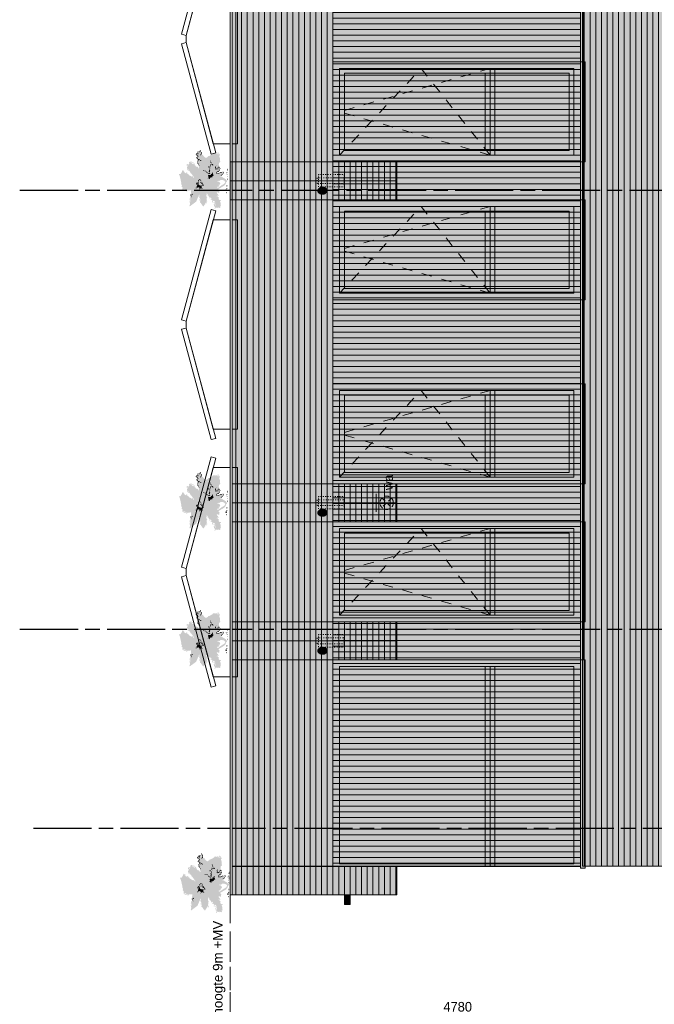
# Model space of a CAD drawing. Header units: millimetres. Extents: x -39200 to 51213, y -35420 to 51000.
# Tile 14 of 178: x -25791 to -19125, y -15701 to -5357. Entities that reach past the tile are written whole.
import ezdxf

# ---------------------------------------------------------------- set-up
doc = ezdxf.new("R2010")
doc.units = ezdxf.units.MM
doc.header["$LTSCALE"] = 100
doc.header["$PDMODE"] = 1
doc.header["$PDSIZE"] = -2
for name, pattern in [('[LS] ISO-08 Long Dashed Short Dashed', [9.144, 6.096, -0.762, 1.524, -0.762]), ('[LS] Type-1', [2.12, 1.06, -1.06]), ('[LS] Type-2', [3.52999, 2.469998, -1.059993]), ('HIDDEN2', [0.25, 0.1, -0.15]), ('Line Type-32', [0.777014, 0.448028, -0.328986])]:
    doc.linetypes.add(name, pattern=pattern)
doc.layers.get('0').update_dxf_attribs({"lineweight": 5})
for name, color, linetype, lineweight in [('- 70.1_installatie_verlichtingspunt', 7, 'Continuous', 5), ('5', 7, 'Continuous', 18), ('Dimension', 7, 'Continuous', 9), ('Geen', 7, 'Continuous', 9), ('none', 7, 'Continuous', 13)]:
    doc.layers.add(name, color=color, linetype=linetype, lineweight=lineweight)
doc.styles.add('Arial', font='Arial.ttf')
doc.styles.add('Century Gothic', font='Century-Gothic_9791.ttf')
doc.dimstyles.new('Arch_PUUUR', dxfattribs={"dimtxt": 101.056134, "dimasz": 70.693359, "dimexe": 100, "dimexo": 159, "dimgap": 100, "dimtad": 1, "dimdec": 4, "dimtxsty": 'Century Gothic', "dimblk": 'VW_SLASH', "dimblk1": 'VW_SLASH', "dimblk2": 'VW_SLASH', "dimcen": 0, "dimdle": 100, "dimazin": 0, "dimtfac": 0.8, "dimtdec": 4, "dimtix": 1, "dimtmove": 0, "dimatfit": 0, "dimldrblk": 'VW_SLASH-1', "dimfxl": 1, "dimfrac": 2, "dimtolj": 1, "dimarcsym": 0})
pattern_1 = [(90, (0, 0), (-60, -6e-14), [])]
pattern_2 = [(0, (0, 0), (4e-15, -60), [])]

# ---------------------------------------------------------------- blocks, each defined once
blk = doc.blocks.new('Groep-62')
at = {"layer": 'Geen', "color": 5, "linetype": '[LS] ISO-08 Long Dashed Short Dashed', "lineweight": 25, "true_color": 0x0000ff, "transparency": 33554687}
for p, q in [((-13291, -7150), (-25791, -7150)), ((-13291, -11765), (-25791, -11765)), ((-25647, -13852), (-13147, -13852))]:
    blk.add_line(p, q, dxfattribs=at)
blk = doc.blocks.new('Groep-6')
at = {"layer": '5', "color": 8, "lineweight": 5, "true_color": 0x777777, "transparency": 33554687}
blk.add_line((-37, 462), (37, 462), dxfattribs=at)
at = {"layer": '5', "color": 8, "lineweight": 5, "true_color": 0x777777, "transparency": 33554687, "flags": 128}
for points in [[(-1209, 199), (-50, 510), (-37, 462), (-1196, 151)], [(-37, 462), (37, 462), (1100, 177), (1100, -76), (-1100, -76), (-1100, 177)], [(1196, 151), (37, 462), (50, 510), (1209, 199)]]:
    blk.add_lwpolyline(points, close=True, dxfattribs=at)
blk = doc.blocks.new('pv paneel opzet')
at = {"layer": '5', "color": 8, "true_color": 0x777777, "transparency": 33554687}
blk.add_blockref('Groep-6', (0, 0), dxfattribs=at)
blk = doc.blocks.new('Groep-63')
at = {"layer": '5', "color": 7, "transparency": 33554687, "rotation": 90}
for p in [(-23580, -5560), (-23580, -8560), (-23580, -11160)]:
    blk.add_blockref('pv paneel opzet', p, dxfattribs=at)
blk = doc.blocks.new('Groep-70')
at = {"layer": 'Geen', "color": 5, "linetype": '[LS] Type-2', "lineweight": 5, "true_color": 0x0000ff, "transparency": 33554687}
blk.add_line((-23580, -18378), (-23580, 18847), dxfattribs=at)
blk = doc.blocks.new('VW_SLASH')
at = {"color": 0, "linetype": 'ByBlock', "lineweight": -2, "transparency": 16777216}
blk.add_line((1.41, 0), (-1, 0), dxfattribs=at)
at = {"color": 0, "linetype": 'Continuous', "lineweight": 20, "transparency": 16777216, "flags": 128}
blk.add_lwpolyline([(0.5, 0.5), (-0.5, -0.5)], dxfattribs=at)
blk = doc.blocks.new('*D85')
at = {"layer": 'Defpoints', "color": 0, "transparency": 33554687}
for p in [(-23580, -15864), (-23580, -16919), (-18800, -16943)]:
    blk.add_point(p, dxfattribs=at)
at = {"layer": 'Dimension', "color": 0, "linetype": 'Continuous', "lineweight": -2, "transparency": 33554687}
blk.add_line((-18871, -15864), (-23509, -15864), dxfattribs=at)
at = {"layer": 'Dimension', "color": 0, "lineweight": -2, "xscale": 70.693359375, "yscale": 70.693359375, "zscale": 70.693359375, "rotation": 180}
blk.add_blockref('VW_SLASH', (-23580, -15864), dxfattribs=at)
at = {"layer": 'Dimension', "color": 0, "lineweight": -2, "xscale": 70.693359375, "yscale": 70.693359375, "zscale": 70.693359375}
blk.add_blockref('VW_SLASH', (-18800, -15864), dxfattribs=at)
at = {"layer": 'Dimension', "color": 0, "lineweight": 5, "transparency": 33554687, "insert": (-21190, -15728), "char_height": 101.1, "attachment_point": 5, "style": 'Century Gothic'}
blk.add_mtext('\\A1;4780', dxfattribs=at)
blk = doc.blocks.new('VW_SLASH-1')
at = {"color": 0, "linetype": 'ByBlock', "lineweight": -2, "transparency": 16777216}
blk.add_line((1.41, 0), (-1, 0), dxfattribs=at)
at = {"color": 0, "linetype": 'Continuous', "lineweight": 20, "transparency": 16777216, "flags": 128}
blk.add_lwpolyline([(0.75, 0.75), (-0.75, -0.75)], dxfattribs=at)
blk = doc.blocks.new('raam aanz 1')
at = {"layer": '5', "linetype": 'Continuous', "lineweight": 0, "true_color": 0x403d35, "transparency": 33554585}
for points in [[(525, 1380), (-525, 1380), (-525, 1160), (455, 1160), (455, 1230), (525, 1230)], [(-305, -1150), (-305, 1160), (-525, 1160), (-525, -1220), (-385, -1220), (-385, -1150)], [(-305, -345), (405, -345), (405, -333), (455, -333), (455, -320), (-305, -320)]]:
    blk.add_hatch(color=250, dxfattribs=at).paths.add_polyline_path(points)
at = {"layer": '5', "linetype": 'Continuous', "lineweight": 0, "true_color": 0x7f7b66, "transparency": 33554687}
blk.add_hatch(color=8, dxfattribs=at).paths.add_polyline_path([(-525, -1220), (525, -1220), (525, -1270), (-525, -1270)])
at = {"layer": 'Geen', "linetype": 'Continuous', "lineweight": 0, "true_color": 0x4c4a3d, "transparency": 33554687}
blk.add_hatch(color=59, dxfattribs=at).paths.add_polyline_path([(-525, 1380), (525, 1380), (525, -1220), (-525, -1220)])
at = {"layer": 'Geen', "linetype": 'Continuous', "lineweight": 0, "true_color": 0x9faa9f, "transparency": 33554687}
blk.add_hatch(color=253, dxfattribs=at).paths.add_polyline_path([(-405, 1260), (405, 1260), (405, -1100), (-405, -1100)])
at = {"layer": 'Geen', "linetype": 'Continuous', "lineweight": 0, "true_color": 0x726e5b, "transparency": 33554687}
for points in [[(455, -320), (-455, -320), (-455, -270), (455, -270)], [(405, -270), (-405, -270), (-405, -220), (405, -220)]]:
    blk.add_hatch(color=251, dxfattribs=at).paths.add_polyline_path(points)
at = {"color": 59, "linetype": '[LS] Type-1', "lineweight": 5, "true_color": 0x4c4a3d, "transparency": 33554687, "flags": 128}
for points in [[(-455, -270), (0, 1310), (455, -270)], [(455, -270), (-455, 455), (455, 1310)]]:
    blk.add_lwpolyline(points, dxfattribs=at)
at = {"layer": '5', "color": 250, "lineweight": 5, "true_color": 0x191917, "transparency": 33554687, "flags": 128}
blk.add_lwpolyline([(-525, -1220), (525, -1220), (525, -1270), (-525, -1270)], close=True, dxfattribs=at)
at = {"layer": 'Geen', "color": 7, "linetype": 'Continuous', "lineweight": 9, "transparency": 33554687, "flags": 128}
for points in [[(-525, 1380), (525, 1380), (525, -1220), (-525, -1220)], [(455, -320), (-455, -320), (-455, -270), (455, -270)], [(405, -270), (-405, -270), (-405, -220), (405, -220)]]:
    blk.add_lwpolyline(points, close=True, dxfattribs=at)
at = {"layer": 'Geen', "color": 250, "linetype": 'Continuous', "lineweight": 9, "true_color": 0x191917, "transparency": 33554687, "flags": 128}
blk.add_lwpolyline([(-455, 1310), (455, 1310), (455, -1150), (-455, -1150)], close=True, dxfattribs=at)
at = {"layer": 'Geen', "color": 59, "linetype": 'Continuous', "lineweight": 9, "true_color": 0x56483a, "transparency": 33554687, "flags": 128}
blk.add_lwpolyline([(-405, 1260), (405, 1260), (405, -1100), (-405, -1100)], close=True, dxfattribs=at)
blk = doc.blocks.new('Groep-72')
at = {"layer": 'Geen', "linetype": 'Continuous', "lineweight": 0, "true_color": 0x726e5b, "transparency": 33554687}
for points in [[(-20900, -14252), (-20900, -12153), (-20850, -12153), (-20850, -14252)], [(-20850, -14252), (-20850, -12153), (-20800, -12153), (-20800, -14252)]]:
    blk.add_hatch(color=251, dxfattribs=at).paths.add_polyline_path(points)
at = {"layer": 'Geen', "color": 7, "linetype": 'Continuous', "lineweight": 9, "transparency": 33554687, "flags": 128}
for points in [[(-20900, -14252), (-20900, -12153), (-20850, -12153), (-20850, -14252)], [(-20850, -14252), (-20850, -12153), (-20800, -12153), (-20800, -14252)]]:
    blk.add_lwpolyline(points, close=True, dxfattribs=at)
blk = doc.blocks.new('Groep-73')
at = {"linetype": 'Continuous', "lineweight": 0, "true_color": 0x403d35, "transparency": 33554585}
blk.add_hatch(color=250, dxfattribs=at).paths.add_polyline_path([(-19970, -12303), (-20800, -12303), (-20800, -12243), (-20850, -12243), (-20850, -12303), (-22500, -12303), (-22500, -12083), (-19900, -12083), (-19900, -12223), (-19970, -12223)])
at = {"layer": '5', "linetype": 'Continuous', "lineweight": 0, "true_color": 0x7f7b66, "transparency": 33554687}
blk.add_hatch(color=8, dxfattribs=at).paths.add_polyline_path([(-19900, -14272), (-19900, -12083), (-19850, -12083), (-19850, -14272)])
at = {"layer": '5', "linetype": 'Continuous', "lineweight": 0, "true_color": 0x403d35, "transparency": 33554585}
for points in [[(-22500, -14252), (-22500, -12303), (-22280, -12303), (-22280, -14252), (-22350, -14252), (-22350, -14252)], [(-20800, -14252), (-20800, -12303), (-20775, -12303), (-20775, -14252), (-20783, -14252), (-20783, -14252)]]:
    blk.add_hatch(color=250, dxfattribs=at).paths.add_polyline_path(points)
at = {"layer": 'Geen', "linetype": 'Continuous', "lineweight": 0, "true_color": 0x4c4a3d, "transparency": 33554687}
blk.add_hatch(color=59, dxfattribs=at).paths.add_polyline_path([(-22500, -12083), (-22500, -14252), (-19900, -14252), (-19900, -12083)])
at = {"layer": 'Geen', "linetype": 'Continuous', "lineweight": 5, "transparency": 33554687}
h = blk.add_hatch(color=256, dxfattribs=at)
h.set_gradient(color1=(158, 170, 158), rotation=270)
h.paths.add_polyline_path([(-19970, -14227), (-19970, -12153), (-22430, -12153), (-22430, -14227)])
at = {"layer": '5', "color": 59, "lineweight": 5, "true_color": 0x4c4a3d, "transparency": 33554687, "flags": 128}
blk.add_lwpolyline([(-19900, -14272), (-19900, -12083), (-19850, -12083), (-19850, -14272)], close=True, dxfattribs=at)
at = {"layer": 'Geen', "color": 7, "linetype": 'Continuous', "lineweight": 9, "transparency": 33554687, "flags": 128}
blk.add_lwpolyline([(-22500, -12083), (-22500, -14252), (-19900, -14252), (-19900, -12083)], close=True, dxfattribs=at)
at = {"layer": 'Geen', "color": 59, "linetype": 'Continuous', "lineweight": 9, "true_color": 0x56483a, "transparency": 33554687, "flags": 128}
blk.add_lwpolyline([(-19970, -14227), (-19970, -12153), (-22430, -12153), (-22430, -14227)], close=True, dxfattribs=at)
at = {"layer": '5', "color": 7, "transparency": 33554687}
blk.add_blockref('Groep-72', (0, 0), dxfattribs=at)
blk = doc.blocks.new('Groep-74')
at = {"color": 7, "transparency": 33554687}
blk.add_blockref('Groep-73', (0, 0), dxfattribs=at)
blk = doc.blocks.new('Groep-67')
at = {"layer": 'Geen', "linetype": 'Continuous', "lineweight": 0, "transparency": 33554687}
for points in [[(-33, 1902), (-43, 1926), (-53, 1926), (0, 2011), (-22, 2032), (-64, 2032), (-96, 2014), (-144, 2042), (-43, 2074), (-43, 2095), (-85, 2116), (-91, 2141), (-96, 2182), (-136, 2180), (-233, 2201), (-233, 2190), (-276, 2201), (-276, 2222), (-249, 2240), (-254, 2276), (-297, 2265), (-297, 2286), (-360, 2307), (-360, 2187), (-350, 2139), (-413, 2138), (-444, 2106), (-466, 2138), (-455, 2159), (-487, 2159), (-557, 2141), (-529, 2116), (-519, 2060), (-472, 2052), (-424, 2053), (-424, 2018), (-382, 1968), (-406, 1968), (-450, 1947), (-424, 1905), (-367, 1902), (-360, 1847), (-318, 1841), (-318, 1820), (-269, 1840), (-294, 1786), (-221, 1693), (-254, 1672), (-254, 1636), (-219, 1630), (-189, 1601), (-191, 1566), (-174, 1555), (-191, 1545), (-227, 1545), (-264, 1609), (-297, 1603), (-297, 1566), (-316, 1533), (-351, 1550), (-360, 1578), (-381, 1615), (-345, 1608), (-403, 1672), (-403, 1727), (-424, 1757), (-477, 1757), (-487, 1688), (-498, 1693), (-529, 1672), (-562, 1676), (-572, 1714), (-543, 1736), (-570, 1766), (-582, 1788), (-516, 1819), (-536, 1868), (-585, 1911), (-635, 1905), (-635, 1926), (-711, 1915), (-740, 1851), (-762, 1889), (-762, 1926), (-835, 1926), (-850, 1895), (-857, 1854), (-841, 1789), (-826, 1748), (-808, 1720), (-856, 1747), (-882, 1798), (-908, 1832), (-939, 1800), (-967, 1766), (-953, 1729), (-957, 1682), (-920, 1668), (-932, 1630), (-845, 1538), (-826, 1577), (-805, 1524), (-762, 1513), (-723, 1491), (-682, 1499), (-679, 1471), (-709, 1444), (-720, 1460), (-720, 1422), (-678, 1376), (-635, 1397), (-635, 1357), (-657, 1333), (-693, 1354), (-711, 1354), (-720, 1255), (-741, 1291), (-738, 1225), (-722, 1198), (-676, 1206), (-692, 1331), (-667, 1323), (-657, 1312), (-614, 1312), (-605, 1372), (-559, 1391), (-580, 1413), (-688, 1418), (-679, 1454), (-615, 1486), (-646, 1503), (-680, 1503), (-680, 1539), (-756, 1531), (-789, 1551), (-811, 1579), (-770, 1593), (-783, 1611), (-845, 1608), (-854, 1586), (-881, 1608), (-914, 1639), (-900, 1652), (-889, 1679), (-921, 1690), (-939, 1737), (-910, 1757), (-916, 1783), (-880, 1742), (-896, 1712), (-855, 1725), (-849, 1725), (-806, 1697), (-770, 1693), (-791, 1732), (-818, 1782), (-815, 1797), (-826, 1845), (-826, 1884), (-784, 1884), (-766, 1843), (-693, 1837), (-709, 1883), (-678, 1905), (-619, 1877), (-573, 1879), (-551, 1862), (-572, 1820), (-662, 1807), (-635, 1749), (-607, 1773), (-582, 1746), (-614, 1703), (-572, 1693), (-579, 1649), (-502, 1644), (-496, 1673), (-456, 1672), (-458, 1715), (-434, 1704), (-416, 1660), (-417, 1650), (-491, 1614), (-422, 1601), (-395, 1630), (-422, 1578), (-399, 1561), (-378, 1499), (-339, 1524), (-338, 1503), (-290, 1531), (-286, 1566), (-260, 1540), (-213, 1514), (-170, 1534), (-113, 1591), (-148, 1579), (-180, 1619), (-150, 1650), (-240, 1661), (-213, 1680), (-176, 1704), (-227, 1735), (-260, 1779), (-233, 1841), (-277, 1878), (-318, 1841), (-339, 1884), (-314, 1896), (-371, 1926), (-359, 1934), (-425, 1936), (-392, 1947), (-246, 1975), (-331, 1989), (-392, 2005), (-407, 2080), (-440, 2080), (-474, 2074), (-495, 2118), (-445, 2095), (-408, 2110), (-361, 2083), (-372, 2119), (-330, 2116), (-309, 2136), (-339, 2195), (-321, 2273), (-297, 2243), (-276, 2243), (-286, 2211), (-275, 2169), (-298, 2103), (-222, 2124), (-246, 2173), (-212, 2180), (-149, 2118), (-149, 2159), (-117, 2148), (-127, 2095), (-96, 2085), (-120, 2074), (-227, 2056), (-170, 2053), (-168, 1977), (-133, 2001), (-75, 1991), (-43, 2011), (-32, 2000), (-95, 1935), (-82, 1894)], [(550, 1672), (509, 1671), (489, 1705), (449, 1696), (402, 1714), (402, 1693), (381, 1693), (381, 1712), (359, 1707), (338, 1608), (297, 1615), (327, 1666), (338, 1705), (381, 1740), (351, 1757), (392, 1779), (321, 1794), (317, 1841), (307, 1841), (359, 1862), (370, 1894), (359, 1905), (322, 1899), (309, 1929), (359, 1947), (430, 1929), (450, 1947), (402, 1989), (393, 2037), (412, 2032), (412, 2053), (402, 2053), (402, 2074), (358, 2086), (359, 2106), (296, 2065), (296, 2034), (275, 1989), (258, 2000), (275, 2021), (250, 2077), (233, 2095), (233, 2148), (190, 2116), (160, 2116), (131, 2159), (112, 2165), (123, 2141), (92, 2093), (127, 2074), (105, 2053), (84, 2053), (127, 2011), (107, 1952), (84, 1947), (84, 1906), (148, 1905), (153, 1770), (63, 1778), (63, 1799), (26, 1790), (21, 1767), (0, 1778), (0, 1799), (-21, 1812), (-22, 1841), (-43, 1852), (-43, 1884), (-26, 1884), (-22, 1866), (0, 1862), (0, 1831), (22, 1815), (42, 1862), (79, 1806), (127, 1799), (127, 1857), (96, 1856), (55, 1936), (63, 1955), (78, 1956), (105, 2000), (76, 2023), (56, 2059), (63, 2110), (105, 2138), (84, 2201), (136, 2184), (156, 2160), (173, 2141), (202, 2158), (204, 2182), (252, 2169), (254, 2116), (275, 2095), (307, 2099), (317, 2140), (391, 2138), (384, 2099), (418, 2095), (423, 2063), (448, 2061), (423, 2011), (475, 1935), (465, 1894), (421, 1910), (349, 1926), (381, 1905), (381, 1873), (334, 1832), (349, 1803), (402, 1799), (423, 1778), (402, 1757), (409, 1723), (460, 1725), (508, 1704)], [(-1440, 1418), (-1440, 1312), (-1524, 1291), (-1524, 1270), (-1429, 1238), (-1419, 1218), (-1310, 1215), (-1285, 1267), (-1270, 1270), (-1270, 1238), (-1249, 1249), (-1270, 1291), (-1302, 1280), (-1345, 1252), (-1387, 1249), (-1466, 1278), (-1493, 1291), (-1376, 1294), (-1419, 1312), (-1419, 1418)], [(-1016, 1312), (-986, 1222), (-1025, 1227), (-1044, 1293), (-1071, 1311), (-1080, 1362), (-1091, 1397), (-1133, 1397), (-1154, 1439), (-1175, 1430), (-1166, 1405), (-1199, 1366), (-1283, 1397), (-1270, 1428), (-1292, 1454), (-1329, 1459), (-1343, 1417), (-1313, 1418), (-1313, 1380), (-1350, 1366), (-1404, 1376), (-1408, 1434), (-1369, 1407), (-1365, 1463), (-1294, 1500), (-1263, 1460), (-1239, 1407), (-1211, 1397), (-1186, 1439), (-1148, 1473), (-1165, 1486), (-1110, 1459), (-1122, 1428), (-1085, 1414), (-1045, 1385), (-1048, 1344), (-1038, 1291), (-1027, 1297)], [(-1016, 1354), (-1030, 1392), (-1020, 1414), (-971, 1327)], [(-762, 1333), (-789, 1327), (-868, 1376), (-888, 1376), (-901, 1398), (-953, 1397), (-968, 1414), (-1016, 1418), (-1004, 1446), (-950, 1427), (-932, 1418), (-910, 1426), (-895, 1412), (-889, 1426), (-868, 1418), (-868, 1397)], [(317, 1503), (296, 1503), (275, 1460), (239, 1460), (169, 1428), (139, 1418), (152, 1474), (98, 1481), (53, 1460), (33, 1412), (100, 1410), (107, 1454), (127, 1450), (127, 1407), (67, 1397), (52, 1376), (42, 1376), (42, 1358), (-43, 1397), (-106, 1333), (-103, 1272), (-39, 1234), (16, 1240), (42, 1270), (42, 1296), (10, 1291), (18, 1280), (0, 1249), (-34, 1249), (-49, 1270), (-85, 1291), (-85, 1319), (-17, 1365), (34, 1344), (85, 1361), (112, 1385), (164, 1338), (189, 1268), (187, 1222), (180, 1174), (169, 1143), (148, 1164), (137, 1164), (116, 1217), (67, 1257), (31, 1224), (48, 1196), (50, 1162), (92, 1188), (69, 1206), (95, 1206), (99, 1166), (75, 1155), (127, 1143), (177, 1086), (211, 1206), (286, 1206), (338, 1158), (338, 1196), (320, 1223), (327, 1260), (359, 1319), (389, 1323), (383, 1349), (336, 1319), (296, 1312), (296, 1354), (254, 1376), (281, 1397), (296, 1469), (317, 1460), (338, 1481)], [(1148, 1156), (1148, 1178), (1018, 1261), (1016, 1306), (995, 1270), (984, 1289), (935, 1285), (931, 1312), (910, 1312), (910, 1291), (892, 1330), (868, 1333), (804, 1292), (725, 1361), (709, 1348), (682, 1303), (622, 1333), (635, 1361), (656, 1397), (691, 1376), (719, 1376), (735, 1438), (751, 1439), (762, 1418), (817, 1418), (848, 1428), (830, 1476), (843, 1498), (870, 1503), (898, 1460), (921, 1460), (964, 1481), (973, 1622), (1058, 1630), (1082, 1656), (1083, 1717), (1128, 1736), (1185, 1778), (1164, 1799), (1045, 1767), (1037, 1778), (1016, 1778), (943, 1800), (910, 1778), (910, 1735), (892, 1717), (889, 1757), (868, 1799), (726, 1759), (739, 1738), (863, 1778), (868, 1693), (889, 1693), (904, 1672), (928, 1682), (931, 1778), (960, 1771), (973, 1757), (1007, 1757), (1016, 1725), (1037, 1735), (1058, 1757), (1112, 1757), (1081, 1730), (1058, 1714), (1058, 1672), (1037, 1651), (1003, 1645), (928, 1634), (931, 1614), (952, 1608), (952, 1566), (931, 1545), (942, 1508), (931, 1481), (910, 1481), (901, 1499), (852, 1522), (822, 1503), (820, 1446), (801, 1439), (743, 1464), (684, 1460), (698, 1397), (645, 1418), (635, 1418), (635, 1397), (614, 1376), (555, 1398), (519, 1377), (486, 1312), (483, 1272), (536, 1270), (539, 1250), (550, 1270), (571, 1270), (544, 1291), (571, 1323), (635, 1312), (624, 1295), (667, 1291), (697, 1260), (698, 1291), (719, 1333), (730, 1323), (810, 1272), (869, 1307), (889, 1291), (899, 1285), (931, 1270), (995, 1253), (1016, 1206)], [(751, 1671), (690, 1693), (672, 1676), (677, 1714), (656, 1735), (638, 1728), (635, 1702), (624, 1682), (642, 1648), (582, 1651), (600, 1672), (609, 1696), (624, 1693), (614, 1735), (635, 1757), (698, 1735), (695, 1704), (762, 1693)], [(-1270, 1206), (-1305, 1206), (-1281, 1174), (-1276, 1124), (-1234, 1163), (-1207, 1122), (-1216, 1096), (-1155, 1093), (-1143, 1128), (-1101, 1122), (-1101, 1093), (-1154, 1069), (-1174, 1049), (-1147, 1024), (-1111, 978), (-1062, 992), (-1031, 995), (-1016, 967), (-943, 973), (-884, 986), (-899, 1005), (-868, 1037), (-862, 1025), (-839, 1010), (-775, 1026), (-794, 1069), (-762, 1069), (-762, 1026), (-794, 995), (-775, 948), (-720, 952), (-688, 1004), (-660, 1016), (-641, 1023), (-628, 1003), (-614, 1016), (-586, 996), (-538, 1019), (-551, 1037), (-587, 1016), (-627, 1047), (-657, 1037), (-716, 1034), (-733, 990), (-762, 973), (-753, 1006), (-731, 1061), (-773, 1111), (-825, 1083), (-815, 1027), (-861, 1058), (-844, 1110), (-948, 1127), (-915, 1037), (-923, 995), (-953, 995), (-1019, 1041), (-1069, 1016), (-1121, 1026), (-1072, 1080), (-1085, 1111), (-1063, 1154), (-1159, 1154), (-1186, 1143), (-1192, 1193), (-1244, 1180)], [(-551, 1100), (-527, 1100), (-519, 1058), (-529, 1058), (-529, 1029), (-500, 987), (-476, 984), (-466, 973), (-445, 931), (-424, 931), (-407, 857), (-422, 818), (-466, 846), (-466, 875), (-498, 868), (-498, 845), (-514, 830), (-529, 868), (-572, 868), (-572, 840), (-650, 829), (-678, 854), (-663, 897), (-734, 894), (-731, 857), (-720, 840), (-752, 816), (-805, 804), (-840, 804), (-815, 709), (-856, 719), (-856, 701), (-805, 656), (-775, 656), (-805, 772), (-758, 790), (-709, 775), (-720, 793), (-741, 804), (-707, 852), (-715, 882), (-678, 878), (-695, 854), (-664, 803), (-607, 810), (-604, 836), (-561, 815), (-521, 804), (-486, 820), (-440, 806), (-403, 804), (-381, 822), (-362, 854), (-392, 878), (-379, 901), (-403, 924), (-417, 970), (-462, 984), (-487, 1000), (-508, 1084), (-508, 1143), (-529, 1143)], [(1083, 1041), (1111, 1086), (1058, 1079), (1016, 1032), (1006, 978), (973, 973), (973, 995), (889, 1066), (868, 1037), (868, 995), (766, 1000), (740, 995), (718, 1056), (677, 1058), (645, 1047), (635, 1010), (529, 984), (518, 962), (436, 982), (444, 936), (522, 902), (550, 931), (574, 886), (635, 910), (645, 910), (656, 889), (666, 868), (677, 832), (730, 836), (730, 804), (825, 815), (825, 825), (751, 836), (734, 854), (709, 857), (698, 889), (680, 896), (656, 931), (624, 920), (614, 910), (566, 952), (560, 972), (635, 973), (646, 996), (656, 1037), (698, 1016), (722, 964), (774, 944), (762, 963), (822, 973), (900, 962), (912, 1006), (963, 963), (968, 948), (1028, 952), (1044, 978), (1016, 995), (1068, 1058)], [(-1038, 783), (-1094, 820), (-1131, 883), (-1159, 899), (-1217, 910), (-1241, 887), (-1197, 857), (-1207, 821), (-1196, 815), (-1221, 790), (-1191, 764), (-1152, 704), (-1203, 698), (-1214, 727), (-1248, 718), (-1260, 677), (-1237, 626), (-1270, 635), (-1287, 676), (-1347, 692), (-1369, 623), (-1355, 577), (-1334, 585), (-1363, 544), (-1376, 550), (-1376, 500), (-1353, 499), (-1323, 487), (-1305, 476), (-1313, 465), (-1395, 465), (-1393, 432), (-1419, 423), (-1260, 317), (-1270, 402), (-1262, 398), (-1253, 386), (-1188, 392), (-1175, 370), (-1143, 360), (-1133, 329), (-1101, 338), (-1021, 338), (-946, 317), (-910, 381), (-843, 374), (-798, 411), (-762, 465), (-762, 487), (-784, 465), (-810, 465), (-836, 412), (-877, 399), (-927, 384), (-960, 352), (-1040, 349), (-1112, 382), (-1122, 360), (-1169, 381), (-1168, 409), (-1193, 423), (-1228, 402), (-1239, 422), (-1296, 430), (-1302, 388), (-1356, 413), (-1363, 442), (-1276, 444), (-1291, 487), (-1329, 519), (-1344, 538), (-1306, 555), (-1300, 606), (-1346, 607), (-1334, 650), (-1298, 635), (-1249, 592), (-1188, 608), (-1228, 677), (-1235, 698), (-1191, 670), (-1107, 690), (-1137, 728), (-1165, 783), (-1175, 846), (-1186, 873), (-1161, 875), (-1134, 833), (-1094, 789)], [(-868, 762), (-898, 728), (-927, 759), (-988, 778), (-1016, 762), (-1016, 797), (-995, 804), (-988, 786), (-914, 793), (-907, 771)], [(-762, 508), (-762, 529), (-692, 571), (-662, 556), (-635, 571), (-595, 561), (-572, 529), (-582, 511), (-604, 508), (-583, 462), (-646, 420), (-678, 423), (-678, 402), (-688, 375), (-677, 329), (-695, 317), (-699, 360), (-732, 414), (-699, 423), (-678, 444), (-657, 444), (-624, 455), (-635, 519), (-599, 529), (-635, 550), (-657, 529), (-699, 529), (-699, 550)], [(-657, 317), (-657, 338), (-635, 338), (-611, 356), (-625, 370), (-614, 402), (-604, 402), (-593, 381), (-539, 376), (-507, 414), (-529, 426), (-449, 510), (-395, 508), (-374, 460), (-383, 433), (-403, 423), (-380, 406), (-429, 300), (-423, 281), (-424, 254), (-434, 254), (-445, 233), (-466, 233), (-447, 268), (-474, 304), (-445, 322), (-415, 392), (-424, 423), (-406, 440), (-408, 482), (-445, 487), (-466, 449), (-487, 423), (-466, 402), (-535, 354), (-590, 360), (-614, 317)], [(-340, 862), (-318, 846), (-318, 793), (-339, 762), (-394, 754), (-367, 719), (-424, 719), (-438, 657), (-365, 684), (-340, 644), (-297, 668), (-297, 635), (-254, 698), (-201, 709), (-220, 719), (-183, 784), (-191, 804), (-153, 829), (-130, 808), (-118, 845), (-154, 868), (-155, 926), (-170, 931), (-204, 878), (-233, 889), (-288, 910)], [(-64, -21), (0, 0), (18, 34), (114, 63), (198, 138), (358, 410), (370, 391), (402, 381), (412, 346), (444, 360), (529, 360), (529, 402), (508, 465), (529, 487), (566, 478), (578, 452), (603, 434), (635, 412), (674, 388), (677, 487), (698, 487), (698, 444), (762, 402), (762, 381), (825, 402), (882, 362), (889, 285), (930, 285), (910, 338), (988, 338), (1016, 296), (1079, 338), (1100, 296), (1122, 307), (1132, 285), (1193, 300), (1206, 338), (1259, 317), (1272, 330), (1249, 381), (1270, 423), (1249, 444), (1272, 478), (1227, 497), (1238, 546), (1300, 562), (1315, 592), (1280, 592), (1254, 566), (1206, 592), (1185, 592), (1185, 605), (1165, 617), (1111, 624), (1088, 646), (1058, 614), (1037, 571), (1005, 592), (995, 656), (995, 719), (952, 719), (952, 677), (918, 686), (882, 720), (874, 732), (856, 780), (830, 792), (816, 764), (836, 751), (808, 720), (857, 698), (856, 664), (878, 688), (882, 650), (912, 656), (963, 666), (973, 677), (995, 550), (1037, 550), (1092, 594), (1134, 564), (1156, 586), (1178, 556), (1217, 539), (1206, 518), (1206, 465), (1227, 455), (1249, 423), (1238, 412), (1216, 356), (1185, 338), (1164, 296), (1102, 356), (1016, 328), (1016, 338), (995, 360), (920, 362), (860, 418), (796, 423), (793, 412), (740, 454), (698, 529), (656, 520), (656, 484), (644, 452), (602, 474), (592, 508), (529, 518), (539, 540), (496, 522), (497, 487), (470, 478), (497, 434), (508, 381), (450, 396), (412, 391), (402, 408), (423, 465), (402, 465), (442, 522), (390, 492), (307, 540), (254, 508), (214, 456), (208, 412), (148, 381), (42, 381), (-11, 508), (-26, 488), (-43, 446), (-74, 364), (-136, 364), (-158, 312), (-191, 317), (-130, 238), (-212, 296), (-212, 360), (-170, 381), (-220, 398), (-244, 317), (-242, 256), (-204, 198), (-114, 52), (-56, 31), (-74, 0)], [(-593, 0), (-648, -20), (-544, -36), (-529, 0)], [(-466, 211), (-484, 183), (-449, 145), (-329, 201), (-318, 233), (-280, 264), (-283, 304), (-336, 259), (-339, 214), (-381, 201), (-391, 187), (-424, 169)], [(-476, 18), (-442, -28), (-414, -4)], [(-428, 54), (-424, 21), (-382, 31)], [(-339, 0), (-390, -24), (-314, -28)], [(-356, 54), (-381, 21), (-338, 21)], [(-270, 0), (-262, -24), (-212, 0)], [(-100, 0), (-176, 0), (-100, -38)], [(132, 20), (211, -30), (242, 4), (144, 12)], [(296, 36), (334, -24), (372, 8)], [(374, 36), (384, 8), (432, -14), (424, 18), (460, 42), (408, 74), (360, 54)], [(546, 36), (494, 21), (508, 0), (560, -6)]]:
    blk.add_hatch(color=255, dxfattribs=at).paths.add_polyline_path(points)
blk = doc.blocks.new('Groep-68')
at = {"color": 255, "linetype": 'Continuous', "lineweight": 35, "transparency": 33554687}
blk.add_wipeout([(-22, 444), (-43, 423), (-30, 368), (-76, 318), (-74, 201), (-52, 128), (-6, 84), (26, 78), (102, 128), (152, 222), (233, 338), (308, 436), (294, 487), (270, 420), (260, 476), (243, 455), (240, 398), (211, 370), (211, 381), (140, 350), (130, 356), (88, 314), (14, 364), (-4, 404), (0, 460)], dxfattribs=at).dxf.layer = 'Geen'
blk = doc.blocks.new('kleine struik')
at = {"layer": 'Geen', "linetype": 'Continuous', "lineweight": 0, "true_color": 0x9faa7d, "transparency": 33554687}
blk.add_hatch(color=73, dxfattribs=at).paths.add_polyline_path([(900, 339), (1100, 296), (1216, 356), (1254, 566), (995, 550), (730, 836), (529, 984), (1006, 978), (900, 962), (1203, 1124), (995, 1253), (622, 1333), (964, 1481), (1185, 1778), (638, 1737), (421, 1724), (432, 1912), (341, 2120), (224, 2155), (-303, 2270), (-505, 2140), (-329, 1862), (-174, 1555), (-673, 1921), (-945, 1768), (-612, 1327), (-1292, 1454), (-1427, 1335), (-1324, 1232), (-1132, 1017), (-1209, 891), (-1356, 632), (-1300, 368), (-965, 336), (-837, 407), (-719, 347), (-657, 322), (-577, 358), (-507, 390), (-511, 434), (-421, 497), (-388, 472), (-408, 402), (-434, 254), (-457, 145), (-338, 204), (-319, 255), (-238, 317), (-130, 168), (12, 310), (339, 499), (416, 361), (508, 381), (515, 513), (647, 413), (697, 511), (762, 397), (856, 396), (900, 341)])
at = {"layer": 'Geen', "color": 7, "transparency": 33554687}
blk.add_blockref('Groep-67', (0, 0), dxfattribs=at)
blk.add_blockref('Groep-68', (0, 0), dxfattribs=at)
blk = doc.blocks.new('Groep-83')
at = {"layer": 'none', "color": 1, "linetype": 'HIDDEN2', "lineweight": 18, "true_color": 0xff0000, "transparency": 33554687, "flags": 128}
for points in [[(-130, 32), (0, 32), (0, -238), (-130, -238)], [(-95, 47), (-35, 47), (-35, -238), (-95, -238)]]:
    blk.add_lwpolyline(points, close=True, dxfattribs=at)
blk = doc.blocks.new('gierzwaluw en huismus')
at = {"color": 7, "transparency": 33554687}
blk.add_blockref('Groep-83', (0, 0), dxfattribs=at)
blk = doc.blocks.new('ornament1')
at = {"layer": 'Geen', "linetype": 'Continuous', "lineweight": 0, "true_color": 0xf8f1e2, "transparency": 33554687}
blk.add_hatch(color=7, dxfattribs=at).paths.add_polyline_path([(-200, 0), (0, 0), (0, -1750), (-200, -1750)])
at = {"layer": 'Geen', "linetype": 'Continuous', "lineweight": 5, "true_color": 0xaaaaaa, "transparency": 33554687}
h = blk.add_hatch(dxfattribs=at)
h.set_pattern_fill('1_100 mw horizontaal geel', color=253, style=0, pattern_type=2)
h.set_pattern_definition(pattern_2)
h.paths.add_polyline_path([(-200, 0), (0, 0), (0, -1750), (-200, -1750)])
at = {"layer": 'Geen', "linetype": 'Continuous', "lineweight": 0, "true_color": 0x555555, "transparency": 33554687}
blk.add_hatch(color=251, dxfattribs=at).paths.add_polyline_path([(-121, -929), (-119, -928), (-117, -927), (-115, -925), (-113, -925), (-111, -924), (-109, -923), (-107, -923), (-105, -923), (-102, -923), (-100, -923), (-98, -924), (-96, -925), (-94, -925), (-92, -927), (-90, -928), (-88, -929), (-86, -931), (-84, -933), (-82, -935), (-81, -937), (-79, -939), (-78, -941), (-77, -944), (-76, -946), (-74, -949), (-74, -952), (-73, -955), (-72, -958), (-72, -961), (-71, -964), (-71, -967), (-71, -970), (-71, -973), (-71, -976), (-72, -979), (-72, -982), (-73, -985), (-74, -988), (-74, -991), (-76, -994), (-77, -996), (-78, -999), (-79, -1001), (-81, -1003), (-82, -1005), (-84, -1007), (-86, -1009), (-88, -1011), (-90, -1012), (-92, -1013), (-94, -1015), (-96, -1015), (-98, -1016), (-100, -1017), (-102, -1017), (-105, -1017), (-107, -1017), (-109, -1017), (-111, -1016), (-113, -1015), (-115, -1015), (-117, -1013), (-119, -1012), (-121, -1011), (-123, -1009), (-125, -1007), (-127, -1005), (-128, -1003), (-130, -1001), (-131, -999), (-133, -996), (-134, -994), (-135, -991), (-136, -988), (-136, -985), (-137, -982), (-138, -979), (-138, -976), (-138, -973), (-138, -970), (-138, -967), (-138, -964), (-138, -961), (-137, -958), (-136, -955), (-136, -952), (-135, -949), (-134, -946), (-133, -944), (-131, -941), (-130, -939), (-128, -937), (-127, -935), (-125, -933), (-123, -931)])
at = {"layer": '5', "color": 250, "linetype": 'Continuous', "true_color": 0x403d35, "transparency": 33554585}
for points in [[(300, -312), (200, 0), (300, -1750), (200, -1750)], [(-200, -1750), (300, -1750), (-75, -1900), (300, -1900)]]:
    blk.add_solid(points, dxfattribs=at)
at = {"layer": 'Geen', "color": 7, "linetype": 'Continuous', "lineweight": 9, "transparency": 33554687, "flags": 128}
blk.add_lwpolyline([(-200, 0), (0, 0), (0, -1750), (-200, -1750)], close=True, dxfattribs=at)
at = {"layer": 'Geen', "color": 255, "linetype": 'Continuous', "lineweight": 35, "transparency": 33554687}
blk.add_open_spline([(-121, -929), (-114, -923), (-96, -923), (-80, -936), (-71, -957), (-71, -983), (-80, -1004), (-96, -1017), (-114, -1017), (-129, -1004), (-138, -983), (-138, -957), (-129, -936), (-121, -929)], degree=2, dxfattribs=at)
at = {"layer": 'none', "color": 7, "transparency": 33554687}
blk.add_blockref('gierzwaluw en huismus', (65, -961), dxfattribs=at)
at = {"layer": 'Geen', "color": 7, "transparency": 33554687, "xscale": -0.2186522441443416, "yscale": 0.2186522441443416, "zscale": 0.2186522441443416}
blk.add_blockref('kleine struik', (-9, 34), dxfattribs=at)
at = {"linetype": 'Continuous', "lineweight": 0, "true_color": 0x888888, "transparency": 33554483}
blk.add_hatch(color=252, dxfattribs=at).paths.add_polyline_path([(0, 0), (200, 0), (200, -1750), (0, -1750)])
at = {"layer": 'Geen', "linetype": 'Continuous', "lineweight": 0, "true_color": 0xf8f1e2, "transparency": 33554687}
blk.add_hatch(color=7, dxfattribs=at).paths.add_polyline_path([(0, 0), (200, 0), (200, -1750), (0, -1750)])
at = {"layer": 'Geen', "linetype": 'Continuous', "lineweight": 5, "true_color": 0xaaaaaa, "transparency": 33554687}
h = blk.add_hatch(dxfattribs=at)
h.set_pattern_fill('1_100 mw horizontaal geel', color=253, style=0, pattern_type=2)
h.set_pattern_definition(pattern_2)
h.paths.add_polyline_path([(0, 0), (200, 0), (200, -1750), (0, -1750)])
at = {"linetype": 'Continuous', "lineweight": 5, "transparency": 33554687, "flags": 128}
blk.add_lwpolyline([(0, 0), (200, 0), (200, -1750), (0, -1750)], close=True, dxfattribs=at)
at = {"layer": 'Geen', "color": 7, "linetype": 'Continuous', "lineweight": 9, "transparency": 33554687, "flags": 128}
blk.add_lwpolyline([(0, 0), (200, 0), (200, -1750), (0, -1750)], close=True, dxfattribs=at)
blk = doc.blocks.new('Groep-84')
at = {"layer": 'Geen', "linetype": 'Continuous', "lineweight": 0, "true_color": 0xfbf3e4, "transparency": 33554534}
blk.add_hatch(color=7, dxfattribs=at).paths.add_polyline_path([(-23580, -14252), (-21830, -14252), (-21830, -14552), (-23580, -14552)])
blk.add_hatch(color=7, dxfattribs=at).paths.add_polyline_path([(-23580, -14252), (-21830, -14252), (-21830, -14552), (-23580, -14552)])
at = {"layer": 'Geen', "linetype": 'Continuous', "lineweight": 5, "true_color": 0xaaaaaa, "transparency": 33554534}
h = blk.add_hatch(dxfattribs=at)
h.set_pattern_fill('1_100 mw rollaag vert geel', color=253, style=0, pattern_type=2)
h.set_pattern_definition(pattern_1)
h.paths.add_polyline_path([(-23580, -14252), (-21830, -14252), (-21830, -14552), (-23580, -14552)])
h = blk.add_hatch(dxfattribs=at)
h.set_pattern_fill('1_100 mw rollaag vert geel', color=253, style=0, pattern_type=2)
h.set_pattern_definition(pattern_1)
h.paths.add_polyline_path([(-23580, -14252), (-21830, -14252), (-21830, -14552), (-23580, -14552)])
at = {"layer": 'Geen', "color": 7, "linetype": 'Continuous', "lineweight": 9, "transparency": 33554534, "flags": 128}
blk.add_lwpolyline([(-23580, -14252), (-21830, -14252), (-21830, -14552), (-23580, -14552)], close=True, dxfattribs=at)
blk.add_lwpolyline([(-23580, -14252), (-21830, -14252), (-21830, -14552), (-23580, -14552)], close=True, dxfattribs=at)
blk = doc.blocks.new('Groep-85')
at = {"layer": 'Geen', "linetype": 'Continuous', "lineweight": 0, "true_color": 0xead6c3, "transparency": 33554534}
blk.add_hatch(color=254, dxfattribs=at).paths.add_polyline_path([(-22380, -14552), (-22320, -14552), (-22320, -14652), (-22380, -14652)])
at = {"layer": 'Geen', "color": 7, "linetype": 'Continuous', "lineweight": 9, "transparency": 33554534, "flags": 128}
blk.add_lwpolyline([(-22380, -14552), (-22320, -14552), (-22320, -14652), (-22380, -14652)], close=True, dxfattribs=at)
at = {"layer": 'Geen', "color": 7, "transparency": 33554534}
blk.add_blockref('Groep-84', (0, 0), dxfattribs=at)
at = {"layer": 'Geen', "color": 7, "transparency": 33554544, "xscale": -0.221990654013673, "yscale": 0.221990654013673, "zscale": 0.221990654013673, "rotation": 90}
blk.add_blockref('kleine struik', (-23595, -14452), dxfattribs=at)
blk = doc.blocks.new('Groep-94')
at = {"layer": '5', "color": 22, "linetype": '[LS] Type-1', "lineweight": 5, "true_color": 0xdd1d1d, "transparency": 33554687}
blk.add_line((-23580, -11757), (-23580, -18378), dxfattribs=at)
at = {"layer": 'Geen', "color": 1, "true_color": 0xff0000, "transparency": 33554687, "insert": (-23761, -16461), "char_height": 100.69, "attachment_point": 1, "rotation": 90, "line_spacing_factor": 0.962448, "style": 'Arial'}
blk.add_mtext('max bouwhoogte 9m +MV', dxfattribs=at)
blk = doc.blocks.new('Groep-109')
at = {"layer": '- 70.1_installatie_verlichtingspunt', "color": 7, "linetype": 'Continuous', "lineweight": 5, "transparency": 33554687}
blk.add_line((-135, 103), (53, 103), dxfattribs=at)
at = {"layer": '- 70.1_installatie_verlichtingspunt', "color": 7, "linetype": 'Line Type-32', "transparency": 33554687}
for p, q in [((10, -59), (-89, 40)), ((10, 40), (-89, -59))]:
    blk.add_line(p, q, dxfattribs=at)
blk.add_circle((-39, -9), 70, dxfattribs=at)
at = {"layer": '- 70.1_installatie_verlichtingspunt', "color": 7, "transparency": 33554687, "insert": (175, 21), "char_height": 94.7, "attachment_point": 2, "line_spacing_factor": 1.026243, "style": 'Century Gothic'}
blk.add_mtext('wa', dxfattribs=at)
blk = doc.blocks.new('wandarmatuur')
at = {"layer": '- 70.1_installatie_verlichtingspunt', "color": 7, "transparency": 33554687}
blk.add_blockref('Groep-109', (0, 0), dxfattribs=at)
blk = doc.blocks.new('Groep-111')
at = {"layer": '- 70.1_installatie_verlichtingspunt', "color": 7, "transparency": 33554687, "rotation": 90}
blk.add_blockref('wandarmatuur', (-21945, -10393), dxfattribs=at)
blk = doc.blocks.new('Groep-108')
at = {"linetype": 'Continuous', "lineweight": 0, "true_color": 0x807855, "transparency": 33554687}
blk.add_hatch(color=57, dxfattribs=at).paths.add_polyline_path([(-19900, -12082.7), (-19900, 10610.6), (-19870, 10610.6), (-19870, -12082.7)])
at = {"layer": '5', "linetype": 'Continuous', "lineweight": 0, "true_color": 0x403d35, "transparency": 33554585}
blk.add_hatch(color=250, dxfattribs=at).paths.add_polyline_path([(-22500, -9182.7), (-22500, 3100), (-22400, 3100), (-22400, -9182.7), (-22431.8, -9182.7), (-22431.8, -9182.7)])
at = {"layer": 'Geen', "linetype": 'Continuous', "lineweight": 0, "true_color": 0xfbf3e4, "transparency": 33554687}
for points in [[(-23580, -14251.7), (-23580, 12410.6), (-22500, 12410.6), (-22500, -14251.7)], [(-19880, -14251.7), (-19880, 12410.6), (-18800, 12410.6), (-18800, -14251.7)]]:
    blk.add_hatch(color=7, dxfattribs=at).paths.add_polyline_path(points)
at = {"layer": 'Geen', "linetype": 'Continuous', "lineweight": 5, "true_color": 0xaaaaaa, "transparency": 33554687}
h = blk.add_hatch(dxfattribs=at)
h.set_pattern_fill('1_100 mw rollaag vert geel', color=253, style=0, pattern_type=2)
h.set_pattern_definition(pattern_1)
h.paths.add_polyline_path([(-23580, -14251.7), (-23580, 12410.6), (-22500, 12410.6), (-22500, -14251.7)])
at = {"layer": 'Geen', "linetype": 'Continuous', "lineweight": 0, "true_color": 0x807855, "transparency": 33554687}
blk.add_hatch(color=57, dxfattribs=at).paths.add_polyline_path([(-22500, -14251.7), (-22500, 12410.6), (-19900, 12410.6), (-19900, -14251.7)])
at = {"layer": 'Geen', "linetype": 'Continuous', "lineweight": 5, "true_color": 0xaaaaaa, "transparency": 33554687}
h = blk.add_hatch(dxfattribs=at)
h.set_pattern_fill('1_100 mw Hor kleur 2', color=253, style=0, pattern_type=2)
h.set_pattern_definition([(0, (0, 0), (4e-15, 60), [])])
h.paths.add_polyline_path([(-22500, -14251.7), (-22500, 12410.6), (-19900, 12410.6), (-19900, -14251.7)])
h = blk.add_hatch(dxfattribs=at)
h.set_pattern_fill('1_100 mw rollaag vert geel', color=253, style=0, pattern_type=2)
h.set_pattern_definition(pattern_1)
h.paths.add_polyline_path([(-19880, -14251.7), (-19880, 12410.6), (-18800, 12410.6), (-18800, -14251.7)])
at = {"color": 251, "linetype": 'Continuous', "lineweight": 5, "true_color": 0x555555, "transparency": 33554687, "flags": 128}
blk.add_lwpolyline([(-19900, -12082.7), (-19900, 10610.6), (-19870, 10610.6), (-19870, -12082.7)], close=True, dxfattribs=at)
at = {"layer": 'Geen', "color": 7, "linetype": 'Continuous', "lineweight": 9, "transparency": 33554687, "flags": 128}
for points in [[(-23580, -14251.7), (-23580, 12410.6), (-22500, 12410.6), (-22500, -14251.7)], [(-22500, -14251.7), (-22500, 12410.6), (-19900, 12410.6), (-19900, -14251.7)], [(-19880, -14251.7), (-19880, 12410.6), (-18800, 12410.6), (-18800, -14251.7)]]:
    blk.add_lwpolyline(points, close=True, dxfattribs=at)
at = {"color": 5, "true_color": 0x0000ff, "transparency": 33554687}
blk.add_blockref('Groep-70', (0, 0), dxfattribs=at)
at = {"layer": '5', "color": 7, "transparency": 33554687}
blk.add_blockref('Groep-63', (0, 0), dxfattribs=at)
at = {"layer": '5', "color": 7, "transparency": 33554554, "xscale": -1, "rotation": 90}
for p in [(-21120, -6324.7), (-21120, -7774.7), (-21120, -9707.7), (-21120, -11157.7)]:
    blk.add_blockref('raam aanz 1', p, dxfattribs=at)
at = {"layer": '5', "color": 7, "transparency": 33554554}
blk.add_blockref('Groep-74', (0, 0), dxfattribs=at)
at = {"layer": 'Dimension', "color": 5, "linetype": 'Continuous', "lineweight": 5, "true_color": 0x0000ff, "transparency": 33554687}
dim = blk.add_linear_dim(base=(-23580, -15863.8), p1=(-18800, -16943.2), p2=(-23580, -16918.5), dimstyle='Arch_PUUUR', override={"dimgap": 50, "dimdec": 0, "dimpost": '<>', "dimtxsty": 'Century Gothic', "dimse1": 1, "dimse2": 1, "dimtmove": 2}, dxfattribs=at)
dim.commit()
dim.dimension.update_dxf_attribs({"geometry": '*D85', "text_midpoint": (-21190, -15727.7), "dimtype": 160})
at = {"color": 7, "transparency": 33554534}
blk.add_blockref('Groep-85', (0, 0), dxfattribs=at)
at = {"layer": '5', "color": 7, "transparency": 33554687, "rotation": 90}
for p in [(-23580, -10432.7), (-23580, -11882.7)]:
    blk.add_blockref('ornament1', p, dxfattribs=at)
at = {"layer": '5', "color": 7, "transparency": 33554687}
blk.add_blockref('Groep-94', (0, 0), dxfattribs=at)
at = {"color": 255, "linetype": 'Continuous', "lineweight": 5, "transparency": 33554687}
blk.add_wipeout([(-23580, -14551.7), (-23580, 12410.6), (-23560, 12410.6), (-23560, -14551.7)], dxfattribs=at)
at = {"linetype": 'Continuous', "lineweight": 5, "transparency": 33554687, "flags": 128}
blk.add_lwpolyline([(-23580, -14551.7), (-23580, 12410.6), (-23560, 12410.6), (-23560, -14551.7)], close=True, dxfattribs=at)
at = {"layer": '5', "color": 7, "transparency": 33554687, "rotation": 90}
blk.add_blockref('ornament1', (-23580, -7049.7), dxfattribs=at)
blk = doc.blocks.new('Groep-112')
at = {"color": 7, "transparency": 33554687}
blk.add_blockref('Groep-62', (0, 0), dxfattribs=at)
blk.add_blockref('Groep-108', (0, 0), dxfattribs=at)
blk.add_blockref('Groep-111', (0, 0), dxfattribs=at)

msp = doc.modelspace()

# ---------------------------------------------------------------- block references
at = {"layer": 'none', "color": 7}
msp.add_blockref('Groep-112', (0, 0), dxfattribs=at)

doc.saveas('drawing.dxf')
